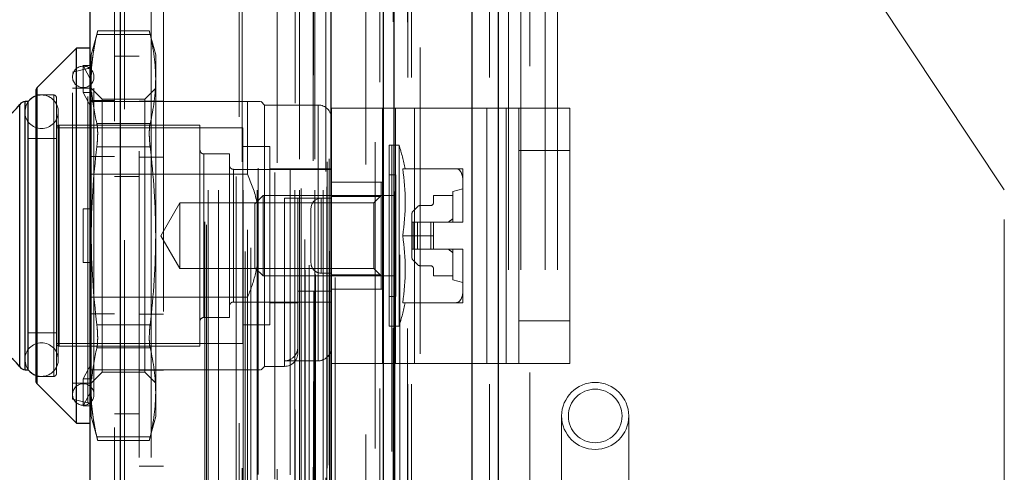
# Model space of a CAD drawing. Header units: inches. Extents: x 0.2 to 10.8, y 0.2 to 8.2.
# Tile 64 of 68: x 5.98 to 6.301, y 4.685 to 4.833. Entities that reach past the tile are written whole.
import ezdxf

# ---------------------------------------------------------------- set-up
doc = ezdxf.new("R2010")
doc.units = ezdxf.units.IN
doc.header["$MEASUREMENT"] = 0
doc.linetypes.add('HIDDEN', pattern=[0.07500000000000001, 0.05, -0.025])
doc.layers.add('DIMENSIONS', color=140, linetype='Continuous')
doc.styles.add('SLDTEXTSTYLE0', font='TXT', dxfattribs={"width": 0.7})
doc.dimstyles.new('SLDDIMSTYLE0', dxfattribs={"dimtxt": 0.0849609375, "dimasz": 0.13, "dimexe": 0, "dimexo": 0.0625, "dimgap": 0.021240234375, "dimtad": 0, "dimtih": 1, "dimtoh": 1, "dimlfac": 9, "dimrnd": 1e-09, "dimzin": 12, "dimdsep": 46, "dimtxsty": 'SLDTEXTSTYLE0', "dimsah": 1, "dimcen": 0.09, "dimadec": 0, "dimazin": 3, "dimtfac": 1, "dimtofl": 0, "dimtmove": 0, "dimatfit": 3, "dimfxl": 0, "dimfrac": 2, "dimtolj": 1, "dimtzin": 12, "dimarcsym": 0})

# ---------------------------------------------------------------- blocks, each defined once
blk = doc.blocks.new('_D_17')
at = {"layer": 'DIMENSIONS'}
for p, q in [((6.089204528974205, 4.886917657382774), (5.60029182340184, 4.886917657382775)), ((5.72529182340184, 4.886917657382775), (5.725291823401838, 4.081282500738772)), ((5.563717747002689, 3.927231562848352), (5.535187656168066, 3.927231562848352)), ((5.535187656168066, 3.927231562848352), (5.535187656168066, 3.792200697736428)), ((5.886865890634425, 3.927231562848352), (5.915395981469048, 3.927231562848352)), ((5.915395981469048, 3.927231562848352), (5.915395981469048, 3.792200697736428)), ((5.535187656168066, 3.792200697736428), (5.563717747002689, 3.792200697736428)), ((5.915395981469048, 3.792200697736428), (5.886865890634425, 3.792200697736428)), ((5.725291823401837, 3.277584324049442), (5.725291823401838, 3.773180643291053)), ((6.089204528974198, 3.277584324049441), (5.600291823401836, 3.277584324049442))]:
    blk.add_line(p, q, dxfattribs=at)
for points in [[(5.72529182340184, 4.886917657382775), (5.70529182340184, 4.756917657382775), (5.745291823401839, 4.756917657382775)], [(5.725291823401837, 3.277584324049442), (5.745291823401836, 3.407584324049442), (5.705291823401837, 3.407584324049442)]]:
    blk.add_solid(points, dxfattribs=at)
at = {"layer": 'DIMENSIONS', "char_height": 0.08333333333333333, "attachment_point": 1, "style": 'SLDTEXTSTYLE0'}
for s, insert in [('14.48', (5.563717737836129, 4.053673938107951)), ('367.9', (5.563717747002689, 3.899623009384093))]:
    blk.add_mtext(s, dxfattribs=dict(at, insert=insert))
blk = doc.blocks.new('_D_18')
at = {"layer": 'DIMENSIONS'}
for p, q in [((6.048426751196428, 5.040584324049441), (5.257125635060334, 5.040584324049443)), ((5.382125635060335, 5.040584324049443), (5.382125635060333, 4.607215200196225)), ((5.220551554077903, 4.477084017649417), (5.19202146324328, 4.477084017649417)), ((5.19202146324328, 4.477084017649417), (5.19202146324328, 4.342053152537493)), ((5.543699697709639, 4.477084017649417), (5.572229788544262, 4.477084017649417)), ((5.572229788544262, 4.477084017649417), (5.572229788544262, 4.342053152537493)), ((5.19202146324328, 4.342053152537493), (5.220551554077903, 4.342053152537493)), ((5.572229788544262, 4.342053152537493), (5.543699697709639, 4.342053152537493)), ((5.382125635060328, 3.123806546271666), (5.382125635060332, 4.188002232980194)), ((6.04842675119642, 3.123806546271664), (5.257125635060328, 3.123806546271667))]:
    blk.add_line(p, q, dxfattribs=at)
for points in [[(5.382125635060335, 5.040584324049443), (5.362125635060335, 4.910584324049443), (5.402125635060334, 4.910584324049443)], [(5.382125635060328, 3.123806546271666), (5.402125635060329, 3.253806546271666), (5.362125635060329, 3.253806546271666)]]:
    blk.add_solid(points, dxfattribs=at)
at = {"layer": 'DIMENSIONS', "char_height": 0.08333333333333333, "attachment_point": 1, "style": 'SLDTEXTSTYLE0'}
for s, insert in [('17.25', (5.220551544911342, 4.603526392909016)), ('438.2', (5.220551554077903, 4.449475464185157)), ('OPENING', (5.12008858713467, 4.295424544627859))]:
    blk.add_mtext(s, dxfattribs=dict(at, insert=insert))

msp = doc.modelspace()

# ---------------------------------------------------------------- linework, layer by layer
at = {"color": 7, "linetype": 'Continuous', "lineweight": 25}
for p, q in [((6.127376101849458, 3.013917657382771), (6.127376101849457, 5.162338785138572)), ((6.135861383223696, 5.163912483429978), (6.135861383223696, 3.013917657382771)), ((6.098426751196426, 3.013917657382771), (6.098426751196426, 5.150028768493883)), ((6.101941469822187, 3.013917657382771), (6.101941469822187, 5.150373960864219)), ((6.081356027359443, 3.048723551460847), (6.081356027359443, 5.115756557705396)), ((6.012661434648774, 3.060836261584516), (6.012661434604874, 5.103643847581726)), ((6.002745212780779, 5.099716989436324), (6.002745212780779, 3.064763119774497)), ((5.998370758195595, 4.823578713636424), (5.985503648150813, 4.810711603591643)), ((6.002745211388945, 4.823578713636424), (5.998370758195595, 4.823578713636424)), ((5.998370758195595, 4.7010940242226), (5.998370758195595, 4.823578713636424)), ((5.985247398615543, 4.714579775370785), (5.985247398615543, 4.810092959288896)), ((5.985503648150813, 4.713961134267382), (5.985503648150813, 4.810711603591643)), ((5.982583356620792, 4.80608090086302), (5.981635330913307, 4.80608090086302)), ((5.981635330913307, 4.718591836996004), (5.981635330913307, 4.80608090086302)), ((5.982622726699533, 4.718591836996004), (5.982622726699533, 4.80608090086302)), ((5.979840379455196, 4.71952921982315), (5.979840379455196, 4.805143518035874)), ((5.981635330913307, 4.718591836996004), (5.982583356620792, 4.718591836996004)), ((5.985503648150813, 4.713961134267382), (5.998370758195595, 4.7010940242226)), ((5.998370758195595, 4.7010940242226), (6.002745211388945, 4.7010940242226))]:
    msp.add_line(p, q, dxfattribs=at)
at = {"color": 7, "linetype": 'HIDDEN', "lineweight": 18}
for p, q in [((6.127376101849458, 3.013917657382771), (6.127376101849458, 5.162338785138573)), ((6.13303295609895, 3.013917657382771), (6.13303295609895, 5.162338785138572)), ((6.13303295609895, 3.013917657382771), (6.13303295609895, 5.162338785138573)), ((6.135861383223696, 5.163912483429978), (6.135861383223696, 3.013917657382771)), ((6.135861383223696, 3.013917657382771), (6.135861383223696, 5.163912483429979)), ((6.135861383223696, 3.013917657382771), (6.135861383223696, 5.163912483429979)), ((6.101941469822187, 3.013917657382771), (6.101941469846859, 5.150373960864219)), ((6.106426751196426, 3.013917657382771), (6.106426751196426, 5.150028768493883)), ((6.10759832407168, 3.013917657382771), (6.10759832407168, 5.150373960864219)), ((6.10759832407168, 3.013917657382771), (6.10759832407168, 5.150373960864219)), ((6.101602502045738, 3.032096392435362), (6.101602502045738, 5.132383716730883)), ((6.075722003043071, 3.044278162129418), (6.075722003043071, 5.120201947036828)), ((6.075722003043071, 3.044278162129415), (6.075722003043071, 5.120201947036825)), ((6.075609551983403, 5.114743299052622), (6.075609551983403, 3.049736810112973)), ((6.076289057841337, 3.049616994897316), (6.07628905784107, 5.114863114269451)), ((6.082745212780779, 3.048723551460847), (6.082745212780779, 5.115756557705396)), ((6.072871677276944, 3.051036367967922), (6.072871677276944, 5.113443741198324)), ((6.074194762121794, 3.052709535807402), (6.074194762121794, 5.111821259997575)), ((6.097262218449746, 5.112445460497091), (6.097262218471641, 3.052041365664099)), ((6.097262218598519, 5.112426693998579), (6.097262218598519, 3.052052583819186)), ((6.081456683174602, 3.056035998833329), (6.081456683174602, 5.108444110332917)), ((6.081492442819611, 3.056315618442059), (6.081492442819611, 5.108164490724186)), ((6.053305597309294, 3.057121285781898), (6.053305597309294, 5.107358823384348)), ((6.055214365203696, 3.058353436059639), (6.055214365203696, 5.106121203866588)), ((6.069674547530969, 5.105571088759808), (6.069674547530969, 3.058919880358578)), ((6.080854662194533, 3.057320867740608), (6.080854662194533, 5.107159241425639)), ((6.080854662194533, 3.057320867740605), (6.080854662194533, 5.107159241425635)), ((6.012661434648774, 5.103643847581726), (6.012661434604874, 3.060836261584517)), ((6.01405062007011, 3.060836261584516), (6.014050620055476, 5.103643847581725)), ((6.01405062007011, 5.103643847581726), (6.014050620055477, 3.060836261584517)), ((6.072830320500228, 3.061099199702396), (6.072830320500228, 5.103380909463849)), ((6.010745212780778, 5.099716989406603), (6.010745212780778, 3.064763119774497)), ((6.040728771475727, 3.065927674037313), (6.040728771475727, 5.098552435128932)), ((6.051422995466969, 5.101121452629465), (6.051422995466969, 3.063347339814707)), ((6.054084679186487, 3.064191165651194), (6.054084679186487, 5.100288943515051)), ((6.040151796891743, 3.066901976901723), (6.040151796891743, 5.097578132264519)), ((6.092680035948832, 5.097406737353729), (6.092680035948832, 3.067071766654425)), ((6.041262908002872, 3.077191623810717), (6.041262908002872, 5.087288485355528)), ((6.041262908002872, 3.077191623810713), (6.041262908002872, 5.087288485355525)), ((6.044639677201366, 3.077191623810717), (6.044639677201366, 5.087288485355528)), ((6.052403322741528, 5.086403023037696), (6.052403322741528, 3.07807767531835)), ((6.052686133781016, 3.077191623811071), (6.052686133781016, 5.087288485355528)), ((6.057279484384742, 3.077191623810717), (6.057279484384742, 5.087288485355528)), ((6.063775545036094, 5.08608485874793), (6.063775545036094, 3.078391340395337)), ((6.069506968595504, 3.077191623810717), (6.069506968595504, 5.087288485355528)), ((6.071071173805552, 5.087288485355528), (6.071071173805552, 3.077191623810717)), ((6.071071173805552, 3.077191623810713), (6.071071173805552, 5.087288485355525)), ((6.071626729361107, 3.077747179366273), (6.071626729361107, 5.086732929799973)), ((6.075515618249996, 5.086732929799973), (6.075515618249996, 3.077747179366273)), ((6.076071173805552, 3.077191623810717), (6.076071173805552, 5.087288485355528)), ((6.076071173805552, 5.087288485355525), (6.076071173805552, 3.077191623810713)), ((6.078836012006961, 3.077191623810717), (6.078836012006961, 5.087288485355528)), ((6.078836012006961, 3.077191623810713), (6.078836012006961, 5.087288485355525)), ((6.079960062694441, 3.078302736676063), (6.079960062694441, 5.086177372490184)), ((6.079960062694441, 3.078302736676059), (6.079960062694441, 5.08617737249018)), ((6.050384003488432, 3.081679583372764), (6.050384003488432, 5.082800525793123)), ((6.079634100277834, 5.08329561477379), (6.079634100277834, 3.081184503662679)), ((6.057637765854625, 3.08439698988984), (6.057637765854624, 5.080092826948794)), ((6.06304564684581, 3.082918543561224), (6.06304564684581, 5.081561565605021)), ((6.06304564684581, 3.082918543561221), (6.06304564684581, 5.081561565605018)), ((6.068054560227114, 3.084227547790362), (6.068054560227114, 5.080252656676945)), ((6.080053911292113, 3.086409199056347), (6.080053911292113, 5.078070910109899)), ((6.080053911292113, 3.086409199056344), (6.080053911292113, 5.078070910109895)), ((6.080783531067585, 3.087439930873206), (6.080783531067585, 5.07704017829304)), ((6.080783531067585, 3.087439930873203), (6.080783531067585, 5.077040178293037)), ((6.101217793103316, 3.091855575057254), (6.101217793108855, 5.072578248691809)), ((6.095706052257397, 3.09289387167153), (6.095706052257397, 5.071586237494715)), ((6.110426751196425, 3.123806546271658), (6.110426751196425, 5.040584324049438)), ((6.110426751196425, 3.123806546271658), (6.110426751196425, 5.040584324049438)), ((6.110426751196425, 3.12380654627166), (6.110426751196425, 5.040584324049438)), ((6.110426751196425, 3.12380654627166), (6.110426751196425, 5.040584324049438)), ((6.146204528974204, 4.617639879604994), (6.146204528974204, 5.040584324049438)), ((6.018745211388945, 4.989962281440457), (6.018745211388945, 3.174517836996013)), ((6.022745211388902, 3.174517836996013), (6.022745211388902, 4.989962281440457)), ((6.022745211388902, 3.174517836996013), (6.022745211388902, 4.989962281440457)), ((6.022745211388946, 4.989962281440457), (6.022745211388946, 3.174517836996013)), ((6.022745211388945, 4.989962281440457), (6.022745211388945, 3.174517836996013)), ((6.139204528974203, 4.151139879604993), (6.139204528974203, 4.886917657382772)), ((6.139204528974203, 4.151139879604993), (6.139204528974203, 4.886917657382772)), ((6.143204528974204, 4.151139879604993), (6.143204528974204, 4.886917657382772)), ((6.151204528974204, 4.151139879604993), (6.151204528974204, 4.886917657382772)), ((6.155204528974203, 4.151139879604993), (6.155204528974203, 4.886917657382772)), ((6.155204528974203, 4.151139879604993), (6.155204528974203, 4.886917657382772)), ((6.300871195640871, 4.777264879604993), (6.228037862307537, 4.886917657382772)), ((6.026745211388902, 4.837558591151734), (6.026745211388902, 4.68711414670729)), ((6.005267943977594, 4.8291738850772), (6.00318265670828, 4.821391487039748)), ((6.022121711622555, 4.8291738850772), (6.005240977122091, 4.8291738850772)), ((6.024180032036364, 4.821391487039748), (6.022094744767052, 4.8291738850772)), ((6.004992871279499, 4.828001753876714), (6.022369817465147, 4.828001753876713)), ((6.004992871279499, 4.828001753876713), (6.022369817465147, 4.828001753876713)), ((6.00318265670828, 4.81728969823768), (6.00318265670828, 4.821391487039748)), ((6.018745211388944, 4.820906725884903), (6.010745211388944, 4.820906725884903)), ((6.024180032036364, 4.813479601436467), (6.024180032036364, 4.821391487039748)), ((6.00206712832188, 4.816861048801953), (5.99705842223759, 4.815704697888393)), ((5.99705842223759, 4.708968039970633), (5.99705842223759, 4.815704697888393)), ((6.000557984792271, 4.809105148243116), (6.000557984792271, 4.817854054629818)), ((6.000557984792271, 4.817854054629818), (6.00335536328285, 4.817854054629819)), ((6.00318265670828, 4.812930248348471), (6.000557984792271, 4.817854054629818)), ((6.00206712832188, 4.707811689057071), (6.00206712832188, 4.816664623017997)), ((6.00335536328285, 4.817854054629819), (6.00318265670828, 4.81728969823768)), ((6.00318265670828, 4.81728969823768), (6.00318265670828, 4.812930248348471)), ((6.00318265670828, 4.812930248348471), (6.00318265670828, 4.808540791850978)), ((6.00405754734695, 4.710499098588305), (6.00405754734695, 4.814173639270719)), ((6.024180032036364, 4.762336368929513), (6.024180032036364, 4.813479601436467)), ((5.985503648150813, 4.810711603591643), (5.985503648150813, 4.713961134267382)), ((6.002745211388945, 4.810455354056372), (5.99705842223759, 4.810455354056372)), ((6.000557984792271, 4.809105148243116), (6.00335536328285, 4.809105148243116)), ((6.00318265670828, 4.80418134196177), (6.000557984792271, 4.809105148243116)), ((6.006734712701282, 4.806903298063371), (6.00318265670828, 4.810455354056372)), ((6.00335536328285, 4.809105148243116), (6.00318265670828, 4.808540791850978)), ((6.024180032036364, 4.810455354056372), (6.020627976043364, 4.806903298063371)), ((5.981635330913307, 4.80608090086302), (5.981635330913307, 4.718591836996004)), ((5.982622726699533, 4.80608090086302), (5.982583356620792, 4.80608090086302)), ((5.990934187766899, 4.808268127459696), (5.985247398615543, 4.808268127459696)), ((5.990934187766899, 4.716404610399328), (5.990934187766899, 4.808268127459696)), ((5.991809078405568, 4.717279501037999), (5.991809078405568, 4.807393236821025)), ((6.054145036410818, 4.80608090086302), (6.002745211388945, 4.80608090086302)), ((6.010745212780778, 4.806480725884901), (6.002745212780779, 4.806480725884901)), ((6.00318265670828, 4.762336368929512), (6.00318265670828, 4.808540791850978)), ((6.006734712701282, 4.800932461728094), (6.006734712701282, 4.806903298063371)), ((6.020627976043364, 4.806903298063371), (6.006734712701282, 4.806903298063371)), ((6.026745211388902, 4.806280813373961), (6.018745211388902, 4.806280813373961)), ((6.020627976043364, 4.800932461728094), (6.020627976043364, 4.806903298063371)), ((6.054145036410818, 4.782382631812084), (6.054145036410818, 4.80608090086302)), ((6.059613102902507, 4.804987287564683), (6.058519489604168, 4.80608090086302)), ((5.979840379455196, 4.805143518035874), (5.979840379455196, 4.71952921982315)), ((5.981489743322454, 4.802800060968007), (5.981489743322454, 4.721872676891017)), ((5.992425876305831, 4.721872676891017), (5.992425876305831, 4.802800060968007)), ((6.059613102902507, 4.719685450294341), (6.059613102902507, 4.804987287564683)), ((6.07711091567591, 4.804987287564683), (6.059613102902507, 4.804987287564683)), ((6.07711091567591, 4.721482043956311), (6.07711091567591, 4.804786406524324)), ((6.081485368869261, 4.720671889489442), (6.081485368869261, 4.804005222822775)), ((6.081485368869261, 4.804005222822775), (6.102321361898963, 4.804005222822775)), ((6.098152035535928, 4.720671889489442), (6.098152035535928, 4.804005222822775)), ((6.102321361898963, 4.720671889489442), (6.102321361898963, 4.804005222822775)), ((6.102321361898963, 4.804005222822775), (6.132178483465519, 4.804005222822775)), ((6.108570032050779, 4.720671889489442), (6.108570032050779, 4.804005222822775)), ((6.132178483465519, 4.720671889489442), (6.132178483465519, 4.804005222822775)), ((6.132178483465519, 4.804005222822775), (6.142596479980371, 4.804005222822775)), ((6.138427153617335, 4.720671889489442), (6.138427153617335, 4.804005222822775)), ((6.142596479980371, 4.804005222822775), (6.15926314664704, 4.804005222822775)), ((6.142596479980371, 4.790116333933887), (6.142596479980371, 4.804005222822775)), ((6.15926314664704, 4.804005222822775), (6.15926314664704, 4.790116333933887)), ((6.006734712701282, 4.717769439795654), (6.006734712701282, 4.800932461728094)), ((6.020627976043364, 4.717769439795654), (6.020627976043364, 4.800932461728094)), ((6.052613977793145, 4.797550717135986), (5.991809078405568, 4.797550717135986)), ((5.992683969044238, 4.726247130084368), (5.992683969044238, 4.798425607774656)), ((6.038615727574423, 4.798425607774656), (5.992683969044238, 4.798425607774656)), ((6.004992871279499, 4.79895744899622), (6.022369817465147, 4.79895744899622)), ((6.004992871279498, 4.798957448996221), (6.022369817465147, 4.79895744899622)), ((6.038615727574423, 4.726247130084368), (6.038615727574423, 4.798425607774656)), ((6.052613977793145, 4.727122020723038), (6.052613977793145, 4.797550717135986)), ((5.991809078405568, 4.794051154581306), (5.982622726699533, 4.794051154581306)), ((6.004992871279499, 4.791380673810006), (6.022369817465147, 4.791380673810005)), ((6.004992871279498, 4.791380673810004), (6.022369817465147, 4.791380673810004)), ((6.061362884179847, 4.791426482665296), (6.052613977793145, 4.791426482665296)), ((6.061362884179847, 4.733246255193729), (6.061362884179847, 4.791426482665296)), ((6.100295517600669, 4.732808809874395), (6.100295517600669, 4.791863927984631)), ((6.103551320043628, 4.791863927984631), (6.100295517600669, 4.791863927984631)), ((6.103551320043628, 4.732808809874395), (6.103551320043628, 4.791863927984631)), ((6.142596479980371, 4.734560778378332), (6.142596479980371, 4.790116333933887)), ((6.142596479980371, 4.790116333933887), (6.15926314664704, 4.790116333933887)), ((6.15926314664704, 4.734560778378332), (6.15926314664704, 4.790116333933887)), ((6.010745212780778, 4.788202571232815), (6.002745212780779, 4.788202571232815)), ((6.026745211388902, 4.788002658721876), (6.018745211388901, 4.788002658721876)), ((6.039928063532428, 4.735652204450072), (6.039928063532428, 4.789020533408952)), ((6.048239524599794, 4.789020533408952), (6.039928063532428, 4.789020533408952)), ((6.048239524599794, 4.735652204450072), (6.048239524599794, 4.789020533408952)), ((6.081485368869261, 4.783989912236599), (6.049551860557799, 4.783989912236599)), ((6.049551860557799, 4.740682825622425), (6.049551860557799, 4.783788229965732)), ((6.081485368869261, 4.784208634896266), (6.061362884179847, 4.784208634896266)), ((6.104736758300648, 4.784208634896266), (6.122252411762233, 4.784208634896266)), ((6.124355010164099, 4.779627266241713), (6.124355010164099, 4.784208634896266)), ((6.054145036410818, 4.782382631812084), (6.002745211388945, 4.782382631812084)), ((6.018745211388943, 4.781628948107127), (6.010745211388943, 4.781628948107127)), ((6.102482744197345, 4.782240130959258), (6.100295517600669, 4.782240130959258)), ((6.102482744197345, 4.742432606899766), (6.102482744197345, 4.782240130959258)), ((6.081485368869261, 4.779838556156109), (6.098152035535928, 4.779838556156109)), ((6.097670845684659, 4.779834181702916), (6.081485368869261, 4.779834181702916)), ((6.097670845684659, 4.7750918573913), (6.097670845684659, 4.779834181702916)), ((6.124355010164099, 4.77764695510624), (6.121074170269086, 4.776772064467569)), ((6.124355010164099, 4.766917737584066), (6.124355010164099, 4.779627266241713)), ((6.300871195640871, 4.667612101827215), (6.300871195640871, 4.777264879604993)), ((6.059234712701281, 4.775459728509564), (6.056550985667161, 4.772776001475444)), ((6.059234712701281, 4.74921300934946), (6.059234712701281, 4.775459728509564)), ((6.102482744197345, 4.775459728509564), (6.059234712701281, 4.775459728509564)), ((6.066174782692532, 4.774584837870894), (6.066174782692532, 4.719879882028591)), ((6.07711091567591, 4.774584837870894), (6.066174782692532, 4.774584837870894)), ((6.070549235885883, 4.724059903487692), (6.070549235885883, 4.774584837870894)), ((6.078152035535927, 4.774560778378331), (6.078152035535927, 4.750116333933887)), ((6.078152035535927, 4.774560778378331), (6.081485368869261, 4.774560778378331)), ((6.078152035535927, 4.750116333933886), (6.078152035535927, 4.774560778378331)), ((6.097670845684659, 4.7750918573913), (6.081485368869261, 4.7750918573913)), ((6.097670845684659, 4.775459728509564), (6.09530207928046, 4.773090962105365)), ((6.097670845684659, 4.749580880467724), (6.097670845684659, 4.7750918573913)), ((6.121074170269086, 4.775459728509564), (6.114731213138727, 4.775459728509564)), ((6.114731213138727, 4.775459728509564), (6.114731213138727, 4.773053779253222)), ((6.121074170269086, 4.766710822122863), (6.121074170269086, 4.776772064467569)), ((6.000557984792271, 4.75358746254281), (6.000557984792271, 4.771085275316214)), ((6.000557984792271, 4.771085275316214), (6.00318265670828, 4.771085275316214)), ((6.00335536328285, 4.771085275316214), (6.00318265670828, 4.771085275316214)), ((6.032058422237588, 4.773090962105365), (6.025849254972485, 4.762336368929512)), ((6.032058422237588, 4.751581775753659), (6.032058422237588, 4.773090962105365)), ((6.09530207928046, 4.773090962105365), (6.032058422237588, 4.773090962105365)), ((6.056550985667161, 4.75189673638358), (6.056550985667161, 4.772776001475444)), ((6.074818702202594, 4.771227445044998), (6.074818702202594, 4.75344966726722)), ((6.09530207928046, 4.751581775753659), (6.09530207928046, 4.773090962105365)), ((6.109534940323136, 4.771794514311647), (6.10811646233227, 4.770376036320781)), ((6.113856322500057, 4.772178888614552), (6.110462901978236, 4.772178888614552)), ((6.107732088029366, 4.76944807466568), (6.107732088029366, 4.766710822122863)), ((6.107732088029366, 4.766710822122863), (6.107732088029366, 4.757961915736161)), ((6.10811646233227, 4.766710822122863), (6.107732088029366, 4.766710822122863)), ((6.109534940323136, 4.766710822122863), (6.10811646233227, 4.766710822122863)), ((6.10811646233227, 4.766710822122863), (6.10811646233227, 4.757961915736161)), ((6.10811646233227, 4.766710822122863), (6.10811646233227, 4.757961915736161)), ((6.110462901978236, 4.766710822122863), (6.109534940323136, 4.766710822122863)), ((6.109534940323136, 4.766710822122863), (6.109534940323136, 4.757961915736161)), ((6.109534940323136, 4.766710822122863), (6.109534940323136, 4.757961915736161)), ((6.113856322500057, 4.766710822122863), (6.110462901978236, 4.766710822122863)), ((6.110462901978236, 4.766710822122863), (6.110462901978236, 4.757961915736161)), ((6.110462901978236, 4.766710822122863), (6.110462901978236, 4.757961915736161)), ((6.113856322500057, 4.766710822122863), (6.113856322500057, 4.757961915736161)), ((6.114731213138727, 4.766710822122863), (6.113856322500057, 4.766710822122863)), ((6.113856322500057, 4.766710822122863), (6.113856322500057, 4.757961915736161)), ((6.114731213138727, 4.766710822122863), (6.124353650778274, 4.766710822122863)), ((6.114731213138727, 4.762336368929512), (6.114731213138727, 4.766710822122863)), ((6.124353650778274, 4.766710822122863), (6.124355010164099, 4.766710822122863)), ((6.124355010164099, 4.766710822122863), (6.124355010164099, 4.766917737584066)), ((6.00318265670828, 4.716131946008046), (6.00318265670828, 4.762336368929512)), ((6.024180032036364, 4.711193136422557), (6.024180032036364, 4.762336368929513)), ((6.025849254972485, 4.762336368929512), (6.032058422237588, 4.751581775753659)), ((6.104736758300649, 4.762336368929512), (6.114731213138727, 4.762336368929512)), ((6.114731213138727, 4.762336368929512), (6.114731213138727, 4.757961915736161)), ((6.10811646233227, 4.757961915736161), (6.107732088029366, 4.757961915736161)), ((6.107732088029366, 4.757961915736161), (6.107732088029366, 4.755224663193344)), ((6.109534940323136, 4.757961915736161), (6.10811646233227, 4.757961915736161)), ((6.110462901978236, 4.757961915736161), (6.109534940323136, 4.757961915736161)), ((6.113856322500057, 4.757961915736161), (6.110462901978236, 4.757961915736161)), ((6.114731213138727, 4.757961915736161), (6.113856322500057, 4.757961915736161)), ((6.114731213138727, 4.757961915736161), (6.124353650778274, 4.757961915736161)), ((6.121074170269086, 4.747900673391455), (6.121074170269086, 4.757961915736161)), ((6.124353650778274, 4.757961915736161), (6.124355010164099, 4.757961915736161)), ((6.124355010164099, 4.757755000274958), (6.124355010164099, 4.757961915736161)), ((6.124355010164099, 4.745045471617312), (6.124355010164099, 4.757755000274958)), ((6.000557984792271, 4.75358746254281), (6.00318265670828, 4.75358746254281)), ((6.00335536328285, 4.75358746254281), (6.00318265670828, 4.75358746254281)), ((6.032058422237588, 4.751581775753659), (6.09530207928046, 4.751581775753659)), ((6.056550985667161, 4.75189673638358), (6.059234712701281, 4.74921300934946)), ((6.09530207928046, 4.751581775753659), (6.097670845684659, 4.74921300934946)), ((6.10811646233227, 4.754296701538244), (6.109534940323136, 4.752878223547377)), ((6.110462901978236, 4.752493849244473), (6.113856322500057, 4.752493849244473)), ((6.114731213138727, 4.751618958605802), (6.114731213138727, 4.74921300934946)), ((6.059234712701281, 4.74921300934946), (6.102482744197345, 4.74921300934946)), ((6.078152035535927, 4.750116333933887), (6.081485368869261, 4.750116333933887)), ((6.097670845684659, 4.749580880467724), (6.081485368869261, 4.749580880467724)), ((6.097670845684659, 4.744838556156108), (6.097670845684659, 4.749580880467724)), ((6.114731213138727, 4.74921300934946), (6.121074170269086, 4.74921300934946)), ((6.081485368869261, 4.744838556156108), (6.098152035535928, 4.744838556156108)), ((6.121074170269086, 4.747900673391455), (6.124355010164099, 4.747025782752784)), ((6.124355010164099, 4.740464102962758), (6.124355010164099, 4.745045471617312)), ((6.054145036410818, 4.742290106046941), (6.002745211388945, 4.742290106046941)), ((6.054145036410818, 4.718591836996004), (6.054145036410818, 4.742290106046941)), ((6.081485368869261, 4.744215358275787), (6.070549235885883, 4.744215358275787)), ((6.100295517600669, 4.742432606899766), (6.102482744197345, 4.742432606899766)), ((6.049551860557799, 4.740682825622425), (6.081485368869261, 4.740682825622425)), ((6.061362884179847, 4.740464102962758), (6.070549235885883, 4.740464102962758)), ((6.104736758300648, 4.740464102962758), (6.122252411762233, 4.740464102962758)), ((6.010745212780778, 4.736869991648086), (6.002745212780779, 4.736869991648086)), ((6.026745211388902, 4.736670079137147), (6.018745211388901, 4.736670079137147)), ((6.039928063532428, 4.735652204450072), (6.048239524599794, 4.735652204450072)), ((6.004992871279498, 4.73329206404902), (6.022369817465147, 4.733292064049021)), ((6.004992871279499, 4.733292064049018), (6.022369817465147, 4.733292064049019)), ((6.052613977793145, 4.733246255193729), (6.061362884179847, 4.733246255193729)), ((6.100295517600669, 4.732808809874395), (6.103551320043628, 4.732808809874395)), ((6.142596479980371, 4.734560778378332), (6.15926314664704, 4.734560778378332)), ((6.142596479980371, 4.720671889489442), (6.142596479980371, 4.734560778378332)), ((6.15926314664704, 4.734560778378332), (6.15926314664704, 4.720671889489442)), ((5.982622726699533, 4.730621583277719), (5.991809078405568, 4.730621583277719)), ((5.991809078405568, 4.727122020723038), (6.052613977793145, 4.727122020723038)), ((5.992683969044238, 4.726247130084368), (6.038615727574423, 4.726247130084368)), ((6.004992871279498, 4.725715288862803), (6.022369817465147, 4.725715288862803)), ((6.004992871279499, 4.725715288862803), (6.022369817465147, 4.725715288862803)), ((6.000557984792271, 4.715567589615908), (6.00318265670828, 4.720491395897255)), ((6.058519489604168, 4.718591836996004), (6.059613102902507, 4.719685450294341)), ((6.059613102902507, 4.719685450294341), (6.066174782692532, 4.719685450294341)), ((6.07711091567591, 4.721482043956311), (6.066174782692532, 4.721482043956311)), ((6.081485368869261, 4.720671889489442), (6.102321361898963, 4.720671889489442)), ((6.102321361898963, 4.720671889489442), (6.132178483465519, 4.720671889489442)), ((6.132178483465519, 4.720671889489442), (6.142596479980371, 4.720671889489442)), ((6.142596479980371, 4.720671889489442), (6.15926314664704, 4.720671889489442)), ((5.982583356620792, 4.718591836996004), (5.982622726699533, 4.718591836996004)), ((5.985247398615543, 4.716404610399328), (5.990934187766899, 4.716404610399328)), ((6.010745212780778, 4.718591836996), (6.002745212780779, 4.718591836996)), ((6.00318265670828, 4.714217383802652), (6.006734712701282, 4.717769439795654)), ((6.00335536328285, 4.715567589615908), (6.00318265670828, 4.716131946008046)), ((6.00318265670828, 4.716131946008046), (6.00318265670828, 4.711742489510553)), ((6.006734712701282, 4.717769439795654), (6.020627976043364, 4.717769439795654)), ((6.054145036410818, 4.718591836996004), (6.010745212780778, 4.718591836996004)), ((6.026745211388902, 4.718391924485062), (6.018745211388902, 4.718391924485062)), ((6.020627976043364, 4.717769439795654), (6.024180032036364, 4.714217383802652)), ((5.99705842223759, 4.714217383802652), (6.002745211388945, 4.714217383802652)), ((6.00335536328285, 4.715567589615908), (6.000557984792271, 4.715567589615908)), ((6.000557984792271, 4.715567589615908), (6.000557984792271, 4.706818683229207)), ((6.000557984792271, 4.706818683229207), (6.00318265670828, 4.711742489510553)), ((6.00318265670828, 4.707383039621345), (6.00318265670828, 4.711742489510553)), ((6.024180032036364, 4.703281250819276), (6.024180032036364, 4.711193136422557)), ((5.99705842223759, 4.708968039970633), (6.00206712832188, 4.707811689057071)), ((6.00335536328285, 4.706818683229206), (6.000557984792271, 4.706818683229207)), ((6.00335536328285, 4.706818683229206), (6.00318265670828, 4.707383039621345)), ((6.00318265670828, 4.703281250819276), (6.00318265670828, 4.707383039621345)), ((6.00318265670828, 4.703281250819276), (6.005267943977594, 4.695498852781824)), ((6.010745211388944, 4.704240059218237), (6.018745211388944, 4.704240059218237)), ((6.022094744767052, 4.695498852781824), (6.024180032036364, 4.703281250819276)), ((6.156540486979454, 4.703484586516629), (6.156540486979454, 4.681612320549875)), ((6.178412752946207, 4.681612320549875), (6.178412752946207, 4.703484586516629)), ((6.004992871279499, 4.696670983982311), (6.022369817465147, 4.696670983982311)), ((6.004992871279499, 4.69667098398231), (6.022369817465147, 4.696670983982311)), ((6.005240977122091, 4.695498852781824), (6.022121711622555, 4.695498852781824)), ((6.018745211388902, 4.68711414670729), (6.026745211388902, 4.68711414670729))]:
    msp.add_line(p, q, dxfattribs=at)
at = {"color": 7, "linetype": 'HIDDEN', "lineweight": 18, "flags": 128}
for points in [[(6.106278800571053, 3.032016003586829), (6.106279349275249, 4.0739249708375), (6.106278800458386, 5.132459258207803)], [(6.103745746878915, 3.056092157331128), (6.103745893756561, 4.039735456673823), (6.10374574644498, 5.10837593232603)], [(6.103745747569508, 3.056077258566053), (6.103745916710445, 4.065601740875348), (6.103745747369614, 5.10840556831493)], [(6.092680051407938, 5.097407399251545), (6.092680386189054, 4.038568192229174), (6.092680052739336, 3.067073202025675)], [(6.092696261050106, 5.085526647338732), (6.092696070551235, 4.090551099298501), (6.092696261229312, 3.078955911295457)], [(6.102184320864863, 3.076684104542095), (6.10218524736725, 4.104067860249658), (6.102184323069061, 5.087798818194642)], [(6.102184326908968, 3.076706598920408), (6.102185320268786, 4.065601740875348), (6.102184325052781, 5.087796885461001)], [(5.982583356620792, 4.80608090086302), (5.981905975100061, 4.804892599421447), (5.981489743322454, 4.802800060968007)], [(5.981489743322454, 4.721872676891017), (5.981905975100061, 4.719780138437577), (5.982583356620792, 4.718591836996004)]]:
    msp.add_lwpolyline(points, dxfattribs=at)
at = {"color": 7, "linetype": 'HIDDEN', "lineweight": 18}
for radius in [0.01093613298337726, 0.008748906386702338]:
    msp.add_circle((6.16747661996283, 4.703484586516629), radius, dxfattribs=at)
for centre, radius, start, end in [((6.000557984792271, 4.814173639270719), 0.003499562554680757, 0, 180), ((6.001870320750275, 4.817713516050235), 0.0008748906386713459, 283.0000000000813, 359.9999999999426), ((6.000557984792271, 4.814173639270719), 0.003499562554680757, 180, 0), ((5.986957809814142, 4.802800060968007), 0.005468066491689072, 0, 108.2280527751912), ((5.990934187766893, 4.807393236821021), 0.0008748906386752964, 2.908299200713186e-10, 89.99999999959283), ((5.986957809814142, 4.802800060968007), 0.005468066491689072, 180, 0), ((6.07711091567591, 4.800612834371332), 0.004374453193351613, 0, 90), ((5.992683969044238, 4.797550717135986), 0.0008748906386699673, 90, 180), ((6.039928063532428, 4.790332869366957), 0.001312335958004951, 180, 270.0000000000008), ((6.005439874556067, 4.762336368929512), 0.102458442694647, 12.3260456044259, 16.74966025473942), ((6.049551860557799, 4.785302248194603), 0.001312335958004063, 179.9999999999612, 270.0000000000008), ((6.030347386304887, 4.773272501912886), 0.07518894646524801, 351.6367379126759, 8.363262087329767), ((6.078152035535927, 4.771227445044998), 0.003333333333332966, 90, 180), ((6.110462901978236, 4.770866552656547), 0.001312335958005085, 90, 135), ((6.113856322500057, 4.773053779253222), 0.0008748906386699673, 270.0000000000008, 0), ((6.10904442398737, 4.76944807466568), 0.001312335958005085, 135, 180), ((6.108858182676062, 4.766916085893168), 0.01549682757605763, 359.2410645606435, 0.006106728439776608), ((6.10885814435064, 4.766916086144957), 0.01549686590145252, 359.2410655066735, 0.006105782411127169), ((6.030347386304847, 4.751400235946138), 0.07518894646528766, 351.6367379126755, 8.363262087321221), ((6.108858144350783, 4.757756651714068), 0.01549686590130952, 359.9938942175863, 0.7589344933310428), ((6.108858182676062, 4.757756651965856), 0.01549682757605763, 359.993893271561, 0.7589354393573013), ((6.10904442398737, 4.755224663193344), 0.001312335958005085, 180, 225.0000000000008), ((6.078152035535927, 4.75344966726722), 0.003333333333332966, 180, 270.0000000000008), ((6.110462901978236, 4.753806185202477), 0.001312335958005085, 225.0000000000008, 270.0000000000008), ((6.113856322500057, 4.751618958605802), 0.0008748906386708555, 0, 90), ((6.049551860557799, 4.739370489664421), 0.001312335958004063, 90, 180.0000000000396), ((6.005439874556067, 4.762336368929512), 0.1024584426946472, 343.2503397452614, 347.6739543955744), ((6.039928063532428, 4.734339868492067), 0.001312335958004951, 90, 180), ((5.986957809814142, 4.721872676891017), 0.005468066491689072, 0, 180), ((5.992683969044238, 4.727122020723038), 0.0008748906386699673, 180, 270.0000000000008), ((6.066174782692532, 4.724059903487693), 0.004374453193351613, 270.0000000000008, 359.9999999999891), ((5.986957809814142, 4.721872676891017), 0.005468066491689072, 251.7719472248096, 0), ((5.990934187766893, 4.717279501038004), 0.0008748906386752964, 270.000000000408, 359.99999999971), ((6.000557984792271, 4.710499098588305), 0.003499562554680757, 0, 180), ((6.000557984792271, 4.710499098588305), 0.003499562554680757, 180, 0), ((6.001870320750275, 4.706959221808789), 0.0008748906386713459, 5.816598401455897e-11, 76.99999999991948)]:
    msp.add_arc(centre, radius, start, end, dxfattribs=at)
at = {"color": 7, "linetype": 'Continuous', "lineweight": 25}
for centre, radius, start, end in [((5.986122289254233, 4.810092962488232), 0.0008748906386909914, 135.0000000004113, 179.9999999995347), ((5.981635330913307, 4.803893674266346), 0.002187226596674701, 90, 145.1500954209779), ((5.986957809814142, 4.802800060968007), 0.005468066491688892, 108.2280527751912, 143.1301023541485), ((5.969070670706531, 4.812642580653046), 0.01312335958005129, 270.0000000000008, 325.1500954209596), ((5.969070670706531, 4.712030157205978), 0.01312335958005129, 34.84990457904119, 90), ((5.981635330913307, 4.720779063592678), 0.002187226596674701, 214.8499045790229, 270.0000000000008), ((5.986957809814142, 4.721872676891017), 0.005468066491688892, 216.8698976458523, 251.7719472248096), ((5.986122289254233, 4.714579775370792), 0.0008748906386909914, 180.0000000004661, 224.9999999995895)]:
    msp.add_arc(centre, radius, start, end, dxfattribs=at)
at = {"color": 7, "linetype": 'HIDDEN', "lineweight": 18}
for points, knots in [([(6.005240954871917, 4.829058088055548), (6.005247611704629, 4.829086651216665), (6.005270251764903, 4.829183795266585), (6.005139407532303, 4.828622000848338), (6.005012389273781, 4.82808436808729), (6.004992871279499, 4.828001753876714)], [0, 0, 0, 0, 0.2606228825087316, 0.886385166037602, 1, 1, 1, 1]), ([(6.022369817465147, 4.828001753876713), (6.022268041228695, 4.828434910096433), (6.02210659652, 4.829122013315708), (6.022117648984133, 4.829075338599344), (6.022121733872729, 4.829058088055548)], [0, 0, 0, 0, 0.6304092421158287, 1, 1, 1, 1]), ([(6.058396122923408, 4.80608090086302), (6.058322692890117, 4.80608090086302), (6.058157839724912, 4.80608090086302), (6.056265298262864, 4.80608090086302), (6.054642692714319, 4.80608090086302), (6.054145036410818, 4.80608090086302)], [0, 0, 0, 0, 0.3576770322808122, 0.8029982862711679, 1, 1, 1, 1]), ([(6.004992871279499, 4.79895744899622), (6.005083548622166, 4.79857404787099), (6.005151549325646, 4.798112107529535), (6.005244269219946, 4.797033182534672), (6.005267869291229, 4.796417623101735), (6.005268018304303, 4.795098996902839), (6.005244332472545, 4.794377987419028), (6.005152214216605, 4.792908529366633), (6.005083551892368, 4.792147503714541), (6.004992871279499, 4.791380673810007)], [0, 0, 0, 0, 0.25, 0.25, 0.5, 0.5, 0.75, 0.75, 1, 1, 1, 1]), ([(6.022369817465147, 4.791380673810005), (6.022279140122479, 4.792147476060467), (6.022211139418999, 4.792899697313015), (6.022118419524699, 4.794375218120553), (6.022094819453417, 4.795092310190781), (6.022094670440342, 4.796411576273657), (6.0221183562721, 4.797030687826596), (6.022210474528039, 4.798106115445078), (6.022279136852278, 4.798574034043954), (6.022369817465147, 4.79895744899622)], [0, 0, 0, 0, 0.25, 0.25, 0.5, 0.5, 0.75, 0.75, 1, 1, 1, 1]), ([(6.124355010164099, 4.779627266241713), (6.124355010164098, 4.780508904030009), (6.124294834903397, 4.781391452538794), (6.123911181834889, 4.782673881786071), (6.123733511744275, 4.783094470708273), (6.123321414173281, 4.78364532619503), (6.123155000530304, 4.783819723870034), (6.122751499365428, 4.784093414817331), (6.122511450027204, 4.78419126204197), (6.122252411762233, 4.784208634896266)], [0, 0, 0, 0, 0.5000000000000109, 0.5000000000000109, 0.7500000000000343, 0.7500000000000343, 0.8750000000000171, 0.8750000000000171, 1, 1, 1, 1]), ([(6.122252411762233, 4.784208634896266), (6.122511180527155, 4.784208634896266), (6.122751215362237, 4.784208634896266), (6.123154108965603, 4.784208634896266), (6.123319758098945, 4.784208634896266), (6.123736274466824, 4.784208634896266), (6.123911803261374, 4.784208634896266), (6.124294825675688, 4.784208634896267), (6.124355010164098, 4.784208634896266), (6.124355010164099, 4.784208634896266)], [0, 0, 0, 0, 0.1250000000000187, 0.1250000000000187, 0.2500000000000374, 0.2500000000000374, 0.500000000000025, 0.500000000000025, 1, 1, 1, 1]), ([(6.054145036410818, 4.782382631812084), (6.055340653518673, 4.7794510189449), (6.056994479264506, 4.7753958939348), (6.05749820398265, 4.771069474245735), (6.057637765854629, 4.769870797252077)], [0, 0, 0, 0, 0.7229401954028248, 1, 1, 1, 1]), ([(6.07711091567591, 4.774584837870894), (6.077703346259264, 4.774584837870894), (6.078285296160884, 4.774584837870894), (6.079357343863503, 4.774584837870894), (6.079844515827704, 4.774584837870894), (6.080641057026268, 4.774584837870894), (6.080956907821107, 4.774584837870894), (6.081376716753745, 4.774584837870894), (6.081485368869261, 4.774584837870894), (6.081485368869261, 4.774584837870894)], [0, 0, 0, 0, 0.25, 0.25, 0.5, 0.5, 0.75, 0.75, 1, 1, 1, 1]), ([(6.057637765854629, 4.753951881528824), (6.057054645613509, 4.751300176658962), (6.05617948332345, 4.747320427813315), (6.054654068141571, 4.743548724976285), (6.054145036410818, 4.742290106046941)], [0, 0, 0, 0, 0.6662995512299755, 1, 1, 1, 1]), ([(6.122252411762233, 4.740464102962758), (6.122511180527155, 4.740481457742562), (6.122751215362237, 4.740579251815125), (6.123154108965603, 4.740852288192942), (6.123319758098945, 4.741025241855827), (6.123736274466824, 4.741581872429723), (6.123911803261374, 4.742000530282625), (6.124294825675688, 4.743282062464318), (6.124355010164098, 4.744164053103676), (6.124355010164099, 4.745045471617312)], [0, 0, 0, 0, 0.1249999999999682, 0.1249999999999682, 0.2499999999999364, 0.2499999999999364, 0.499999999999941, 0.499999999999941, 1, 1, 1, 1]), ([(6.124355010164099, 4.740464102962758), (6.124355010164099, 4.740464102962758), (6.124294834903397, 4.740464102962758), (6.123911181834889, 4.740464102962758), (6.123733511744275, 4.740464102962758), (6.123321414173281, 4.740464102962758), (6.123155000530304, 4.740464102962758), (6.122751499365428, 4.740464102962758), (6.122511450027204, 4.740464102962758), (6.122252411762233, 4.740464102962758)], [0, 0, 0, 0, 0.5000000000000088, 0.5000000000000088, 0.7500000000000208, 0.7500000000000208, 0.8750000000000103, 0.8750000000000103, 1, 1, 1, 1]), ([(6.004992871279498, 4.73329206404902), (6.005083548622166, 4.732525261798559), (6.005151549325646, 4.73177304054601), (6.005244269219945, 4.730297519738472), (6.005267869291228, 4.729580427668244), (6.005268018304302, 4.728261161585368), (6.005244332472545, 4.727642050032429), (6.005152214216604, 4.726566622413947), (6.005083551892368, 4.726098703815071), (6.004992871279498, 4.725715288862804)], [0, 0, 0, 0, 0.25, 0.25, 0.5, 0.5, 0.75, 0.75, 1, 1, 1, 1]), ([(6.022369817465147, 4.725715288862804), (6.02227914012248, 4.726098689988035), (6.022211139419, 4.726560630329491), (6.0221184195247, 4.727639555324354), (6.022094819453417, 4.72825511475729), (6.022094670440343, 4.729573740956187), (6.022118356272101, 4.730294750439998), (6.02221047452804, 4.731764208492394), (6.022279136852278, 4.732525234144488), (6.022369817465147, 4.733292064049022)], [0, 0, 0, 0, 0.25, 0.25, 0.5, 0.5, 0.75, 0.75, 1, 1, 1, 1]), ([(6.070549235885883, 4.726072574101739), (6.070549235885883, 4.725480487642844), (6.070443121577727, 4.72490066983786), (6.070020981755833, 4.7238002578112), (6.069708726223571, 4.723294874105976), (6.068509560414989, 4.722005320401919), (6.067360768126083, 4.721482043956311), (6.066174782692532, 4.721482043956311)], [0, 0, 0, 0, 0.25, 0.25, 0.5, 0.5, 1, 1, 1, 1]), ([(6.081485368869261, 4.726072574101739), (6.081485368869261, 4.725480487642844), (6.081379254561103, 4.72490066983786), (6.080957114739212, 4.723800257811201), (6.080644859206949, 4.723294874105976), (6.079445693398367, 4.722005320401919), (6.07829690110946, 4.721482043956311), (6.07711091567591, 4.721482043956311)], [0, 0, 0, 0, 0.2499999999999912, 0.2499999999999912, 0.4999999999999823, 0.4999999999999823, 1, 1, 1, 1]), ([(6.058396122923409, 4.718591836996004), (6.058322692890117, 4.718591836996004), (6.058157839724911, 4.718591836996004), (6.056265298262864, 4.718591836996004), (6.054642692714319, 4.718591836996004), (6.054145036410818, 4.718591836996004)], [0, 0, 0, 0, 0.3576770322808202, 0.8029982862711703, 1, 1, 1, 1]), ([(6.004992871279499, 4.696670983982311), (6.005094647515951, 4.696237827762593), (6.005256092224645, 4.695550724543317), (6.005245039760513, 4.695597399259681), (6.005240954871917, 4.695614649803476)], [0, 0, 0, 0, 0.6304092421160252, 1, 1, 1, 1]), ([(6.022121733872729, 4.695614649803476), (6.022115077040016, 4.69558608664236), (6.022092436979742, 4.69548894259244), (6.022223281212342, 4.696050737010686), (6.022350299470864, 4.696588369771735), (6.022369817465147, 4.696670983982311)], [0, 0, 0, 0, 0.2606228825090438, 0.886385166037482, 1, 1, 1, 1])]:
    msp.add_open_spline(points, degree=3, knots=knots, dxfattribs=at)
for points in [[(6.00318265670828, 4.813479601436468), (6.00318265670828, 4.818339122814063), (6.003851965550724, 4.823177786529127), (6.004992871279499, 4.828001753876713)], [(6.00335536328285, 4.817854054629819), (6.003621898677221, 4.821247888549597), (6.004195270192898, 4.824629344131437), (6.004992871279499, 4.828001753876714)], [(6.024180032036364, 4.813479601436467), (6.024180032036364, 4.818339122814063), (6.023510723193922, 4.823177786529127), (6.022369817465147, 4.828001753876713)], [(6.022369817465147, 4.79895744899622), (6.023510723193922, 4.803781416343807), (6.024180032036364, 4.808620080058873), (6.024180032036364, 4.813479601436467)], [(6.004992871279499, 4.79895744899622), (6.004195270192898, 4.802329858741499), (6.003621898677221, 4.805711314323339), (6.00335536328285, 4.809105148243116)], [(6.004992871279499, 4.791380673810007), (6.003851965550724, 4.781732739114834), (6.00318265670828, 4.772055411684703), (6.00318265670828, 4.762336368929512)], [(6.024180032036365, 4.762336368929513), (6.024180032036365, 4.772055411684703), (6.023510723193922, 4.781732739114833), (6.022369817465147, 4.791380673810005)], [(6.121074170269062, 4.767850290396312), (6.120552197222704, 4.76747619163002), (6.120033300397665, 4.767097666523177), (6.119520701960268, 4.766710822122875)], [(6.00318265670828, 4.762336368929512), (6.00318265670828, 4.752617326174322), (6.003851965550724, 4.742939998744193), (6.004992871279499, 4.73329206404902)], [(6.022369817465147, 4.733292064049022), (6.023510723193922, 4.742939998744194), (6.024180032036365, 4.752617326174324), (6.024180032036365, 4.762336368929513)], [(6.119520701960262, 4.757961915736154), (6.120033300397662, 4.757575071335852), (6.12055219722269, 4.757196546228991), (6.121074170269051, 4.756822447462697)], [(6.004992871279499, 4.725715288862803), (6.004195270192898, 4.722342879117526), (6.003621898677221, 4.718961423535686), (6.00335536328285, 4.715567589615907)], [(6.024180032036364, 4.711193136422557), (6.024180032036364, 4.716052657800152), (6.023510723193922, 4.720891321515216), (6.022369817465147, 4.725715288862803)], [(6.004992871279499, 4.69667098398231), (6.003851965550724, 4.701494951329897), (6.00318265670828, 4.706333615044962), (6.00318265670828, 4.711193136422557)], [(6.022369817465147, 4.696670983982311), (6.023510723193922, 4.701494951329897), (6.024180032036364, 4.706333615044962), (6.024180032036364, 4.711193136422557)], [(6.00335536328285, 4.706818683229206), (6.003621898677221, 4.703424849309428), (6.004195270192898, 4.700043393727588), (6.004992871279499, 4.696670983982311)]]:
    msp.add_open_spline(points, degree=3, dxfattribs=at)

# ---------------------------------------------------------------- dimensions: what is measured, and where the dimension line sits
at = {"layer": 'DIMENSIONS'}
dim = msp.add_linear_dim(base=(5.382125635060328, 3.123806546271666), p1=(6.098426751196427, 5.040584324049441), p2=(6.09842675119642, 3.123806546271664), angle=90.0000000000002, text='<>\\POPENING', dimstyle='SLDDIMSTYLE0', dxfattribs=at)
dim.commit()
dim.dimension.update_dxf_attribs({"geometry": '_D_18', "text_midpoint": (5.382125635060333, 4.397608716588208), "dimtype": 160})
dim = msp.add_linear_dim(base=(5.725291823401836, 3.277584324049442), p1=(6.139204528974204, 4.886917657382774), p2=(6.139204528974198, 3.277584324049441), angle=90.0000000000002, dimstyle='SLDDIMSTYLE0', dxfattribs=at)
dim.commit()
dim.dimension.update_dxf_attribs({"geometry": '_D_17', "text_midpoint": (5.725291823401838, 3.927231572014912), "dimtype": 160})

doc.saveas('drawing.dxf')
